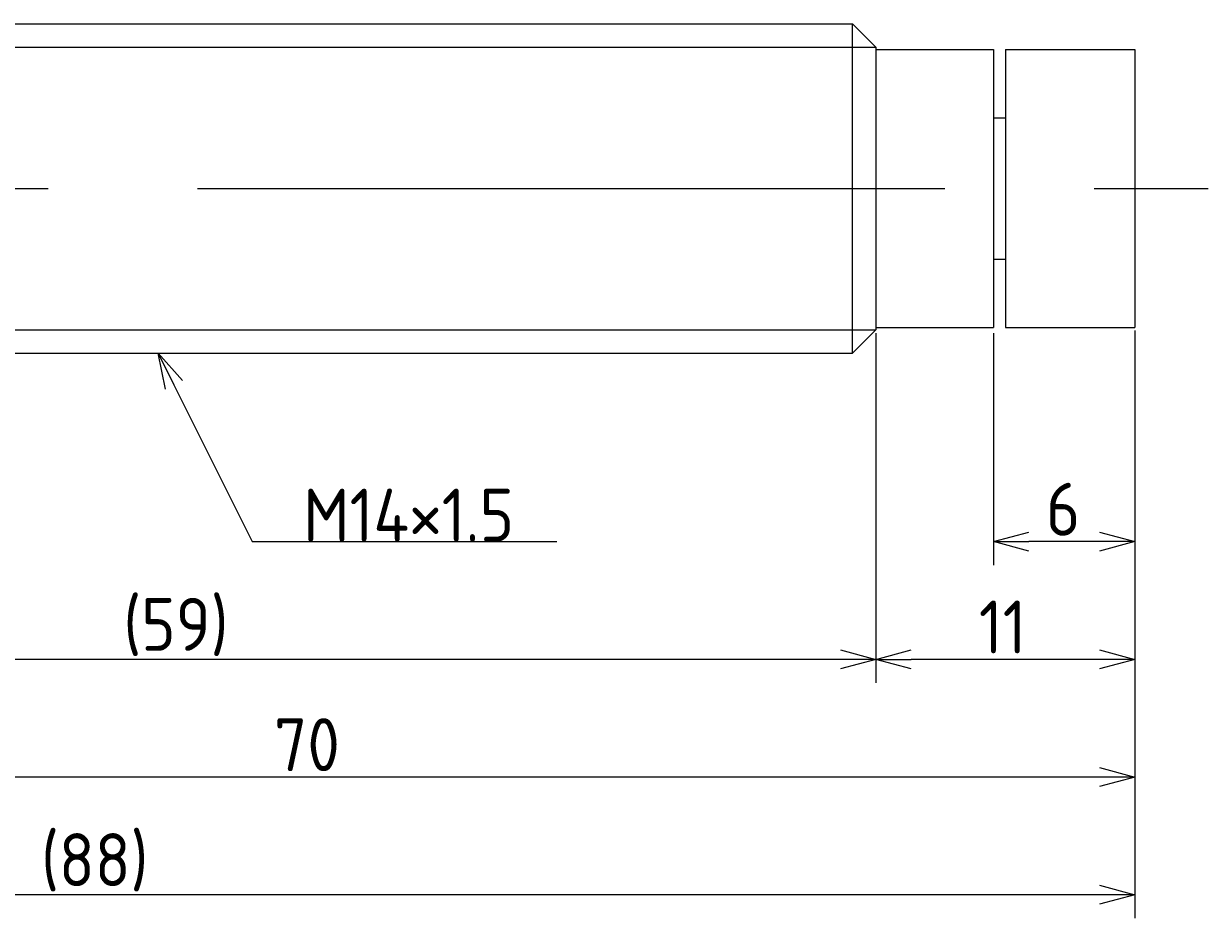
# Model space of a CAD drawing. Extents: x 130 to 298, y 134 to 182.
# Tile 4 of 4: x 248 to 298, y 134 to 172. Entities that reach past the tile are written whole.
import ezdxf

# ---------------------------------------------------------------- set-up
doc = ezdxf.new("R2010")
doc.units = 0
doc.linetypes.add('CENTER', pattern=[50.8, 31.75, -6.35, 6.35, -6.35])
doc.layers.get('0').update_dxf_attribs({"linetype": 'CONTINUOUS'})
doc.layers.get('DEFPOINTS').update_dxf_attribs({"linetype": 'CONTINUOUS'})
for name, color, linetype in [('図形', 7, 'CONTINUOUS'), ('図枠', 7, 'CONTINUOUS'), ('寸法_文字', 3, 'CONTINUOUS')]:
    doc.layers.add(name, color=color, linetype=linetype)
doc.layers.get('0').off()
doc.styles.add('DIMENSION', font='isocp.shx', dxfattribs={"bigfont": 'bigfont.shx'})
doc.dimstyles.get("Standard").update_dxf_attribs({"dimtxt": 0.18, "dimasz": 0.18, "dimexe": 0.18, "dimexo": 0.0625, "dimgap": 0.09, "dimtad": 0, "dimtih": 1, "dimtoh": 1, "dimzin": 0, "dimcen": 0.09, "dimazin": 3, "dimtfac": 1, "dimtofl": 0, "dimtmove": 0, "dimatfit": 3})

# ---------------------------------------------------------------- blocks, each defined once
blk = doc.blocks.new('_OPEN30')
at = {"color": 0, "linetype": 'BYBLOCK'}
for p, q in [((-1, 0.268), (0, 0)), ((0, 0), (-1, -0.268)), ((0, 0), (-1, 0))]:
    blk.add_line(p, q, dxfattribs=at)
blk = doc.blocks.new('*U14')
at = {"layer": '寸法_文字', "color": 3, "style": 'DIMENSION'}
blk.add_text('6', height=2.25, dxfattribs=at).set_placement((291.224, 150.25))
blk = doc.blocks.new('*D13')
at = {"layer": 'DEFPOINTS', "color": 0}
for p in [(289, 159.1), (295, 159.215), (289, 150)]:
    blk.add_point(p, dxfattribs=at)
at = {"layer": '寸法_文字', "color": 3}
for p, q in [((289, 158.85), (289, 149)), ((295, 158.965), (295, 149)), ((293.5, 150), (290.5, 150))]:
    blk.add_line(p, q, dxfattribs=at)
at = {"layer": '図枠'}
blk.add_blockref('*U14', (0, 0), dxfattribs=at)
at = {"layer": '寸法_文字', "color": 3, "xscale": 1.5, "yscale": 1.5, "zscale": 1.5, "rotation": 180}
blk.add_blockref('_OPEN30', (289, 150), dxfattribs=at)
at = {"layer": '寸法_文字', "color": 3, "xscale": 1.5, "yscale": 1.5, "zscale": 1.5}
blk.add_blockref('_OPEN30', (295, 150), dxfattribs=at)
blk = doc.blocks.new('*U16')
at = {"layer": '寸法_文字', "color": 3, "style": 'DIMENSION'}
blk.add_text('11', height=2.25, dxfattribs=at).set_placement((288.375, 145.25))
blk = doc.blocks.new('*D15')
at = {"layer": 'DEFPOINTS', "color": 0}
for p in [(284, 158.965), (295, 158.965), (284, 145)]:
    blk.add_point(p, dxfattribs=at)
at = {"layer": '寸法_文字', "color": 3}
for p, q in [((284, 158.715), (284, 144)), ((295, 158.715), (295, 144)), ((293.5, 145), (285.5, 145))]:
    blk.add_line(p, q, dxfattribs=at)
at = {"layer": '図枠'}
blk.add_blockref('*U16', (0, 0), dxfattribs=at)
at = {"layer": '寸法_文字', "color": 3, "xscale": 1.5, "yscale": 1.5, "zscale": 1.5, "rotation": 180}
blk.add_blockref('_OPEN30', (284, 145), dxfattribs=at)
at = {"layer": '寸法_文字', "color": 3, "xscale": 1.5, "yscale": 1.5, "zscale": 1.5}
blk.add_blockref('_OPEN30', (295, 145), dxfattribs=at)
blk = doc.blocks.new('*U18')
at = {"layer": '寸法_文字', "color": 3, "style": 'DIMENSION'}
blk.add_text('(59)', height=2.25, dxfattribs=at).set_placement((252.021, 145.362))
blk = doc.blocks.new('*D17')
at = {"layer": 'DEFPOINTS', "color": 0}
for p in [(225, 159.5), (284, 159.1), (225, 145)]:
    blk.add_point(p, dxfattribs=at)
at = {"layer": '寸法_文字', "color": 3}
for p, q in [((225, 159.25), (225, 144)), ((284, 158.85), (284, 144)), ((282.5, 145), (226.5, 145))]:
    blk.add_line(p, q, dxfattribs=at)
at = {"layer": '図枠'}
blk.add_blockref('*U18', (0, 0), dxfattribs=at)
at = {"layer": '寸法_文字', "color": 3, "xscale": 1.5, "yscale": 1.5, "zscale": 1.5, "rotation": 180}
blk.add_blockref('_OPEN30', (225, 145), dxfattribs=at)
at = {"layer": '寸法_文字', "color": 3, "xscale": 1.5, "yscale": 1.5, "zscale": 1.5}
blk.add_blockref('_OPEN30', (284, 145), dxfattribs=at)
blk = doc.blocks.new('*U20')
at = {"layer": '寸法_文字', "color": 3, "style": 'DIMENSION'}
blk.add_text('70', height=2.25, dxfattribs=at).set_placement((258.424, 140.25))
blk = doc.blocks.new('*D19')
at = {"layer": 'DEFPOINTS', "color": 0}
for p in [(225, 159.5), (295, 158.715), (225, 140)]:
    blk.add_point(p, dxfattribs=at)
at = {"layer": '寸法_文字', "color": 3}
for p, q in [((225, 159.25), (225, 139)), ((295, 158.465), (295, 139)), ((293.5, 140), (226.5, 140))]:
    blk.add_line(p, q, dxfattribs=at)
at = {"layer": '図枠'}
blk.add_blockref('*U20', (0, 0), dxfattribs=at)
at = {"layer": '寸法_文字', "color": 3, "xscale": 1.5, "yscale": 1.5, "zscale": 1.5, "rotation": 180}
blk.add_blockref('_OPEN30', (225, 140), dxfattribs=at)
at = {"layer": '寸法_文字', "color": 3, "xscale": 1.5, "yscale": 1.5, "zscale": 1.5}
blk.add_blockref('_OPEN30', (295, 140), dxfattribs=at)
blk = doc.blocks.new('*U26')
at = {"layer": '寸法_文字', "color": 3, "style": 'DIMENSION'}
blk.add_text('(88)', height=2.25, dxfattribs=at).set_placement((248.525, 135.3625))
blk = doc.blocks.new('*D25')
at = {"layer": 'DEFPOINTS', "color": 0}
for p in [(207, 162), (295, 159.1), (207, 135)]:
    blk.add_point(p, dxfattribs=at)
at = {"layer": '寸法_文字', "color": 3}
for p, q in [((207, 161.75), (207, 134)), ((295, 158.85), (295, 134)), ((293.5, 135), (208.5, 135))]:
    blk.add_line(p, q, dxfattribs=at)
at = {"layer": '図枠'}
blk.add_blockref('*U26', (0, 0), dxfattribs=at)
at = {"layer": '寸法_文字', "color": 3, "xscale": 1.5, "yscale": 1.5, "zscale": 1.5, "rotation": 180}
blk.add_blockref('_OPEN30', (207, 135), dxfattribs=at)
at = {"layer": '寸法_文字', "color": 3, "xscale": 1.5, "yscale": 1.5, "zscale": 1.5}
blk.add_blockref('_OPEN30', (295, 135), dxfattribs=at)
blk = doc.blocks.new('*U32')
at = {"layer": '寸法_文字'}
blk.add_lwpolyline([(254.171, 156.658), (257.5, 150), (260, 150), (270.443, 150)], dxfattribs=at)
at = {"layer": '寸法_文字', "xscale": 1.5, "yscale": 1.5, "zscale": 1.5, "rotation": 116.565051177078}
blk.add_blockref('_OPEN30', (253.5, 158), dxfattribs=at)
blk = doc.blocks.new('*U33')
at = {"layer": '寸法_文字', "style": 'DIMENSION'}
blk.add_text('M14×1.5', height=2.25, dxfattribs=at).set_placement((259.6625, 150))

msp = doc.modelspace()

# ---------------------------------------------------------------- linework, layer by layer
at = {"layer": '図形'}
for p, q in [((227.5, 172), (283, 172)), ((283, 158), (283, 172)), ((284, 171), (283, 172)), ((284, 171), (284, 159)), ((284, 170.9), (289, 170.9)), ((289, 170.9), (289, 159.1)), ((289.5, 170.9), (295, 170.9)), ((289.5, 170.9), (289.5, 159.1)), ((295, 170.9), (295, 159.1)), ((289, 168), (289.5, 168)), ((289, 162), (289.5, 162)), ((284, 159.1), (289, 159.1)), ((289.5, 159.1), (295, 159.1)), ((284, 159), (283, 158)), ((227.5, 158), (283, 158))]:
    msp.add_line(p, q, dxfattribs=at)
at = {"layer": '図形', "color": 3}
for p, q in [((226.5, 171), (284, 171)), ((226.5, 159), (284, 159))]:
    msp.add_line(p, q, dxfattribs=at)
at = {"layer": '図形', "color": 3, "linetype": 'CENTER'}
msp.add_line((204.375, 165), (298.125, 165), dxfattribs=at)

# ---------------------------------------------------------------- block references
at = {"layer": '寸法_文字'}
for name in ['*U32', '*U33']:
    msp.add_blockref(name, (0, 0), dxfattribs=at)

# ---------------------------------------------------------------- dimensions: what is measured, and where the dimension line sits
for base, p1, p2, picture, middle in [((207, 135), (295, 159.1), (207, 162), '*D25', (251, 135)), ((225, 145), (284, 159.1), (225, 159.5), '*D17', (254.5, 145))]:
    dim = msp.add_linear_dim(base=base, p1=p1, p2=p2, text='(<>)', dimstyle='Standard', override={"dimscale": 0.5}, dxfattribs=at)
    dim.commit()
    dim.dimension.update_dxf_attribs({"geometry": picture, "text_midpoint": middle, "dimtype": 128})
for base, p1, p2, picture, middle in [((225, 140), (295, 158.715), (225, 159.5), '*D19', (260, 140)), ((289, 150), (295, 159.215), (289, 159.1), '*D13', (292, 150)), ((284, 145), (295, 158.965), (284, 158.965), '*D15', (289.5, 145))]:
    dim = msp.add_linear_dim(base=base, p1=p1, p2=p2, dimstyle='Standard', override={"dimscale": 0.5}, dxfattribs=at)
    dim.commit()
    dim.dimension.update_dxf_attribs({"geometry": picture, "text_midpoint": middle, "dimtype": 128})

doc.saveas('drawing.dxf')
